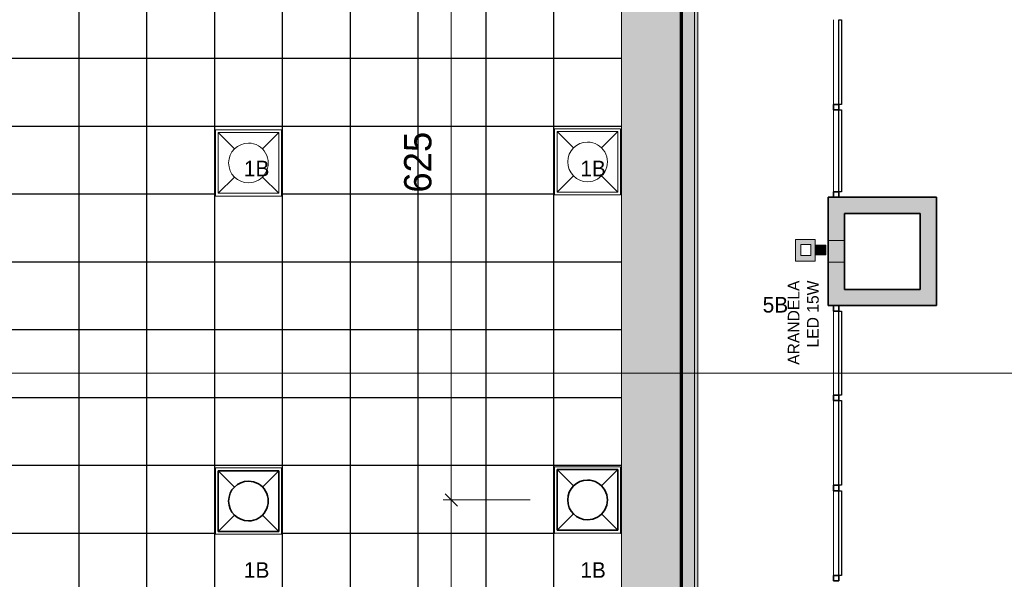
# Model space of a CAD drawing. Header units: metres. Extents: x -31 to 96, y -24 to 31.
# Tile 121 of 155: x -12.93 to -3.85, y 20.31 to 25.47. Entities that reach past the tile are written whole.
import ezdxf

# ---------------------------------------------------------------- set-up
doc = ezdxf.new("R2010")
doc.units = ezdxf.units.M
for name, color, linetype, lineweight in [('A-ANNO-DIMS', 211, 'Continuous', 9), ('A-ANNO-DIMS-75', 211, 'Continuous', 9), ('A-CLNG', 13, 'Continuous', 18), ('A-CLNG-PATT', 13, 'Continuous', 18), ('A-DETL', 90, 'Continuous', 18), ('A-DETL-GENF', 92, 'Continuous', 18), ('A-DETL-WIDE', 214, 'Continuous', 70), ('A-GLAZ-CURT', 52, 'Continuous', 18), ('A-GLAZ-CWMG', 51, 'Continuous', 18), ('A-WALL', 113, 'Continuous', 18), ('A-WALL-PATT', 111, 'Continuous', 35), ('E-LITE-EQPM', 33, 'Continuous', 18), ('G-ANNO-SYMB', 111, 'Continuous', 9), ('G-ANNO-TEXT', 231, 'Continuous', 9)]:
    doc.layers.add(name, color=color, linetype=linetype, lineweight=lineweight)
doc.styles.add('Century Gothic', font='GOTHIC.TTF', dxfattribs={"height": 0.143711})
doc.styles.add('Century Gothic_1', font='GOTHIC.TTF', dxfattribs={"height": 0.251495})
doc.styles.add('Century Gothic_3', font='GOTHIC.TTF', dxfattribs={"height": 0.107783})
doc.dimstyles.new('_Cotas_detalhamento_3_5_mm_1', dxfattribs={"dimscale": 0.3048, "dimtxt": 0.2625, "dimasz": 0.369094, "dimexe": 0.246063, "dimexo": 0.738189, "dimgap": 0.369094, "dimtad": 1, "dimdec": 0, "dimlfac": 100, "dimzin": 0, "dimdsep": 46, "dimtxsty": 'Century Gothic_1', "dimblk1": 'OBLIQUE', "dimblk2": 'OBLIQUE', "dimsah": 1, "dimcen": 0.09, "dimdle": 0.246063, "dimazin": 0, "dimtfac": 1, "dimtdec": 4, "dimtix": 1, "dimtmove": 0, "dimatfit": 3, "dimfxl": 1, "dimtvp": 1, "dimtolj": 1, "dimtzin": 0, "dimarcsym": 2})

# ---------------------------------------------------------------- blocks, each defined once
blk = doc.blocks.new('Painel do sistema - Envidraçado-169723-PLANTA DE TETO - LUMINOTÉCNICO')
at = {"layer": 'A-GLAZ-CURT', "lineweight": 25}
for p, q in [((-0.39, -0.0495), (-0.39, -0.0245)), ((-0.39, -0.0245), (0.39, -0.0245)), ((0.39, -0.0495), (-0.39, -0.0495)), ((0.39, -0.0245), (0.39, -0.0495))]:
    blk.add_line(p, q, dxfattribs=at)
blk = doc.blocks.new('Painel do sistema - Envidraçado-169724-PLANTA DE TETO - LUMINOTÉCNICO')
at = {"layer": 'A-GLAZ-CURT', "lineweight": 25}
for p, q in [((-0.3875, -0.0495), (-0.3875, -0.0245)), ((-0.3875, -0.0245), (0.3875, -0.0245)), ((0.3875, -0.0495), (-0.3875, -0.0495)), ((0.3875, -0.0245), (0.3875, -0.0495))]:
    blk.add_line(p, q, dxfattribs=at)
blk = doc.blocks.new('Montante retangular - 50 x 150 mm-169726-PLANTA DE TETO - LUMINOTÉCNICO')
at = {"layer": 'A-GLAZ-CWMG', "lineweight": 35}
for p, q in [((0, 0.025), (-0.05, 0.025)), ((-0.05, 0.025), (-0.05, -0.025)), ((0, -0.025), (0, 0.025)), ((-0.05, -0.025), (0, -0.025))]:
    blk.add_line(p, q, dxfattribs=at)
blk = doc.blocks.new('Montante retangular - 50 x 150 mm-169681-PLANTA DE TETO - LUMINOTÉCNICO')
at = {"layer": 'A-GLAZ-CWMG', "lineweight": 35}
for p, q in [((0.025, 0.025), (-0.025, 0.025)), ((-0.025, 0.025), (-0.025, -0.025)), ((0.025, -0.025), (0.025, 0.025)), ((-0.025, -0.025), (0.025, -0.025))]:
    blk.add_line(p, q, dxfattribs=at)
blk = doc.blocks.new('Montante retangular - 50 x 150 mm-169683-PLANTA DE TETO - LUMINOTÉCNICO')
at = {"layer": 'A-GLAZ-CWMG'}
blk.add_line((-5.4273, 19.5204), (-5.4273, 20.3004), dxfattribs=at)
blk = doc.blocks.new('Montante retangular - 50 x 150 mm-169684-PLANTA DE TETO - LUMINOTÉCNICO')
at = {"layer": 'A-GLAZ-CWMG'}
blk.add_line((-5.4273, 22.0104), (-5.4273, 22.7854), dxfattribs=at)
blk = doc.blocks.new('Painel do sistema - Envidraçado-169722-PLANTA DE TETO - LUMINOTÉCNICO')
at = {"layer": 'A-GLAZ-CURT', "lineweight": 25}
for p, q in [((-0.3775, -0.0495), (-0.3775, -0.0245)), ((-0.3775, -0.0245), (0.3775, -0.0245)), ((0.3775, -0.0495), (-0.3775, -0.0495)), ((0.3775, -0.0245), (0.3775, -0.0495))]:
    blk.add_line(p, q, dxfattribs=at)
blk = doc.blocks.new('Montante retangular - 50 x 150 mm-169727-PLANTA DE TETO - LUMINOTÉCNICO')
at = {"layer": 'A-GLAZ-CWMG', "lineweight": 35}
for p, q in [((-0.05, 0.025), (0, 0.025)), ((-0.05, -0.025), (-0.05, 0.025)), ((0, 0.025), (0, -0.025)), ((0, -0.025), (-0.05, -0.025))]:
    blk.add_line(p, q, dxfattribs=at)
blk = doc.blocks.new('Montante retangular - 50 x 150 mm-169685-PLANTA DE TETO - LUMINOTÉCNICO')
at = {"layer": 'A-GLAZ-CWMG'}
blk.add_line((-5.4273, 17.8854), (-5.4273, 18.6404), dxfattribs=at)
blk = doc.blocks.new('Luminária comercial - Parabólica quadrada - 0600x0600 mm_2 Lâmpadas_ - 120V-1152860-PLANTA DE TETO - LUMINOTÉCNICO')
at = {"layer": 'E-LITE-EQPM', "color": 94, "lineweight": 35}
for p, q in [((-0.2981, 0.3389), (-0.2981, -0.2199)), ((0.2607, 0.3389), (-0.2981, 0.3389)), ((-0.2981, 0.3389), (-0.148, 0.1888)), ((0.2607, 0.3389), (-0.2981, 0.3389)), ((-0.2981, 0.3389), (-0.2981, -0.2199)), ((0.1106, 0.1888), (0.2607, 0.3389)), ((0.2607, -0.2199), (0.2607, 0.3389)), ((0.2607, -0.2199), (0.2607, 0.3389)), ((-0.148, -0.0698), (-0.2981, -0.2199)), ((0.2607, -0.2199), (0.1106, -0.0698)), ((-0.2981, -0.2199), (0.2607, -0.2199)), ((-0.2981, -0.2199), (0.2607, -0.2199))]:
    blk.add_line(p, q, dxfattribs=at)
for start, end in [(0, 180), (180, 0)]:
    blk.add_arc((-0.0187, 0.0595), 0.1829, start, end, dxfattribs=at)
blk = doc.blocks.new('Luminária comercial - Parabólica quadrada - 0600x0600 mm_2 Lâmpadas_ - 120V-V49-PLANTA DE TETO - LUMINOTÉCNICO')
at = {"layer": 'E-LITE-EQPM', "color": 84}
for p, q in [((-0.2981, 0.3389), (-0.2981, -0.2199)), ((0.2607, 0.3389), (-0.2981, 0.3389)), ((-0.2981, 0.3389), (-0.148, 0.1888)), ((0.2607, 0.3389), (-0.2981, 0.3389)), ((-0.2981, 0.3389), (-0.2981, -0.2199)), ((0.1106, 0.1888), (0.2607, 0.3389)), ((0.2607, -0.2199), (0.2607, 0.3389)), ((0.2607, -0.2199), (0.2607, 0.3389)), ((-0.148, -0.0698), (-0.2981, -0.2199)), ((0.2607, -0.2199), (0.1106, -0.0698)), ((-0.2981, -0.2199), (0.2607, -0.2199)), ((-0.2981, -0.2199), (0.2607, -0.2199))]:
    blk.add_line(p, q, dxfattribs=at)
for start, end in [(0, 180), (180, 0)]:
    blk.add_arc((-0.0187, 0.0595), 0.1829, start, end, dxfattribs=at)
blk = doc.blocks.new('DIMBLOCK50-PLANTA DE TETO - LUMINOTÉCNICO')
at = {"layer": 'A-ANNO-DIMS-75', "lineweight": 18}
for p, q in [((-8.9498, 21.0452), (-9.0061, 21.1015)), ((-8.9498, 21.0452), (-8.8936, 20.989)), ((-8.9498, 17.9202), (-9.0061, 17.9765)), ((-8.9498, 17.9202), (-8.8936, 17.864))]:
    blk.add_line(p, q, dxfattribs=at)
at = {"layer": 'A-ANNO-DIMS-75'}
for p, q in [((-8.2239, 21.0452), (-9.0248, 21.0452)), ((-8.9498, 17.9202), (-8.9498, 21.0452)), ((-8.9498, 21.0452), (-8.2239, 21.0452)), ((-8.2239, 17.9202), (-9.0248, 17.9202)), ((-8.9498, 17.9202), (-8.2239, 17.9202))]:
    blk.add_line(p, q, dxfattribs=at)
at = {"layer": 'A-ANNO-DIMS-75', "color": 0, "insert": (-9.3846, 19.189), "char_height": 0.25149, "width": 0.705, "attachment_point": 1, "rotation": 90, "line_spacing_factor": 0.984117, "style": 'Century Gothic_1'}
blk.add_mtext('313', dxfattribs=at)
blk = doc.blocks.new('_Oblique')
at = {"color": 0, "linetype": 'ByBlock', "lineweight": -2}
blk.add_line((-0.5, -0.5), (0.5, 0.5), dxfattribs=at)
blk = doc.blocks.new('DIMBLOCK51-PLANTA DE TETO - LUMINOTÉCNICO')
at = {"layer": 'A-ANNO-DIMS-75', "lineweight": 18}
for p, q in [((-8.9498, 27.2952), (-9.0061, 27.3515)), ((-8.9498, 27.2952), (-8.8936, 27.239)), ((-8.9498, 21.0452), (-9.0061, 21.1015)), ((-8.9498, 21.0452), (-8.8936, 20.989))]:
    blk.add_line(p, q, dxfattribs=at)
at = {"layer": 'A-ANNO-DIMS-75'}
for p, q in [((-8.2239, 27.2952), (-9.0248, 27.2952)), ((-8.9498, 21.0452), (-8.9498, 27.2952)), ((-8.9498, 27.2952), (-8.2239, 27.2952)), ((-8.2239, 21.0452), (-9.0248, 21.0452)), ((-8.9498, 21.0452), (-8.2239, 21.0452))]:
    blk.add_line(p, q, dxfattribs=at)
at = {"layer": 'A-ANNO-DIMS-75', "color": 0, "insert": (-9.3846, 23.8765), "char_height": 0.25149, "width": 0.705, "attachment_point": 1, "rotation": 90, "line_spacing_factor": 0.984117, "style": 'Century Gothic_1'}
blk.add_mtext('625', dxfattribs=at)

msp = doc.modelspace()

# ---------------------------------------------------------------- hatches: boundary and pattern name
at = {"layer": 'A-CLNG-PATT'}
h = msp.add_hatch(color=256, dxfattribs=at)
h.paths.add_polyline_path([(-27.1773, 5.8854), (-27.1473, 5.9061), (-27.1473, 5.8653), (-27.1773, 5.8853)], flags=0)
h.paths.add_polyline_path([(-16.0273, -3.4889), (-12.4212, -3.4889), (-8.9928, 0.2975), (-10.5125, 1.6734), (-9.0935, 3.2405), (-6.4453, 3.2405), (-5.9388, 3.8097), (-6.6773, 4.4669), (-6.6773, 29.0854), (-27.1773, 29.0854), (-27.1773, 5.8854), (-27.9773, 5.8854), (-27.9773, 5.1203), (-20.3273, 5.1203), (-20.3273, 5.8854), (-19.1773, 5.8854), (-19.1773, 3.2253), (-16.0773, 3.2253), (-16.0773, -2.2247), (-16.0273, -2.2247), (-16.0273, -3.4146)], flags=0)
h.paths.add_polyline_path([(-15.146, -3.1216), (-15.1588, -3.1216), (-15.1588, -2.9616), (-14.9988, -2.9616), (-14.9988, -3.1216), (-15.1374, -3.1216)], flags=0)
h.paths.add_polyline_path([(-13.2255, -3.1216), (-13.3555, -3.1216), (-13.3555, -2.9616), (-13.1955, -2.9616), (-13.1955, -3.1216), (-13.2251, -3.1216)], flags=0)
h.paths.add_polyline_path([(-4.7428, -2.8501), (-3.9079, -1.912), (-3.9079, 0.0656), (-4.2279, 0.0656), (-4.2279, 0.1054), (-4.2628, 0.1054), (-4.2628, 0.5054), (-4.2279, 0.5054), (-6.5842, 2.8617), (-7.0229, 2.8617), (-7.0229, 3.0005), (-9.0048, 3.0005), (-9.9993, 1.883), (-4.7618, -2.8329)], flags=0)
h.paths.add_polyline_path([(-12.1797, -2.5419), (-12.3035, -2.4405), (-12.2021, -2.3167), (-12.0783, -2.4181), (-12.1781, -2.5399)], flags=0)
h.paths.add_polyline_path([(-4.8605, -2.4105), (-4.9736, -2.2974), (-4.8605, -2.1843), (-4.7473, -2.2974), (-4.8581, -2.4082)], flags=0)
h.paths.add_polyline_path([(-17.1759, -2.2247), (-16.2273, -2.2247), (-16.2273, 3.0753), (-19.1773, 3.0753), (-19.1773, -2.2247), (-18.9523, -2.2247)], flags=0)
h.paths.add_polyline_path([(-18.9523, -2.0502), (-18.9523, 2.9498), (-16.4523, 2.9498), (-16.4523, -2.0502), (-17.1759, -2.0502)], flags=0)
h.paths.add_polyline_path([(-5.4238, -1.9005), (-5.5369, -1.7873), (-5.4238, -1.6742), (-5.3106, -1.7873), (-5.414, -1.8907)], flags=0)
h.paths.add_polyline_path([(-11.374, -1.6522), (-11.4978, -1.5508), (-11.3964, -1.427), (-11.2727, -1.5284), (-11.3676, -1.6443)], flags=0)
h.paths.add_polyline_path([(-5.9871, -1.3904), (-6.1002, -1.2773), (-5.9871, -1.1641), (-5.8739, -1.2773), (-5.9819, -1.3853)], flags=0)
h.paths.add_polyline_path([(-6.5504, -0.8804), (-6.6635, -0.7672), (-6.5504, -0.6541), (-6.4372, -0.7672), (-6.5433, -0.8733)], flags=0)
h.paths.add_polyline_path([(-15.0589, -0.8716), (-15.1388, -0.8709), (-15.1388, -0.7116), (-14.9788, -0.7116), (-14.9788, -0.8716), (-15.0588, -0.8716)], flags=0)
h.paths.add_polyline_path([(-13.2055, -0.8716), (-13.3355, -0.8716), (-13.3355, -0.7116), (-13.1755, -0.7116), (-13.1759, -0.8716), (-13.2035, -0.8716)], flags=0)
h.paths.add_polyline_path([(-10.5686, -0.7627), (-10.6923, -0.6613), (-10.5909, -0.5376), (-10.4672, -0.6389), (-10.5621, -0.7548)], flags=0)
h.paths.add_polyline_path([(-13.1755, -0.5047), (-15.5046, -0.5047), (-15.5046, 3.8654), (-17.3796, 3.8654), (-17.3796, 28.2404), (-7.3796, 28.2404), (-7.3796, 3.8654), (-11.1296, 3.8654), (-11.1296, -0.5047), (-12.9686, -0.5047)], flags=0)
h.paths.add_polyline_path([(-7.114, -0.3701), (-7.2271, -0.257), (-7.114, -0.1439), (-7.0009, -0.257), (-7.1096, -0.3657)], flags=0)
h.paths.add_polyline_path([(-9.7631, 0.1268), (-9.8868, 0.2281), (-9.7855, 0.3519), (-9.6617, 0.2505), (-9.7566, 0.1346)], flags=0)
h.paths.add_polyline_path([(-7.6774, 0.14), (-7.7905, 0.2531), (-7.6774, 0.3663), (-7.5642, 0.2531), (-7.6703, 0.1471)], flags=0)
h.paths.add_polyline_path([(-8.2408, 0.6501), (-8.3539, 0.7632), (-8.2408, 0.8763), (-8.1276, 0.7632), (-8.2364, 0.6544)], flags=0)
h.paths.add_polyline_path([(-10.6526, 0.9472), (-10.7764, 1.0486), (-10.675, 1.1724), (-10.5512, 1.071), (-10.6461, 0.9551)], flags=0)
h.paths.add_polyline_path([(-8.8042, 1.1602), (-8.9173, 1.2733), (-8.8042, 1.3864), (-8.691, 1.2733), (-8.7998, 1.1645)], flags=0)
h.paths.add_polyline_path([(-9.3676, 1.6702), (-9.4807, 1.7834), (-9.3676, 1.8965), (-9.2544, 1.7834), (-9.3632, 1.6746)], flags=0)
h.paths.add_polyline_path([(-10.5425, 2.0484), (-10.6556, 2.1616), (-10.5425, 2.2747), (-10.4294, 2.1616), (-10.5386, 2.0524)], flags=0)
h.paths.add_polyline_path([(-9.7371, 2.938), (-9.8503, 3.0511), (-9.7371, 3.1643), (-9.624, 3.0511), (-9.7327, 2.9424)], flags=0)
h.paths.add_polyline_path([(-18.5872, 3.7784), (-18.6258, 3.7784), (-18.6258, 3.9384), (-18.4658, 3.9384), (-18.4658, 3.7784), (-18.5729, 3.7784)], flags=0)
h.paths.add_polyline_path([(-18.4758, 5.0284), (-18.6258, 5.0284), (-18.6258, 5.1884), (-18.4658, 5.1884), (-18.4658, 5.0284), (-18.4685, 5.0284)], flags=0)
h.paths.add_polyline_path([(-27.5173, 5.2953), (-27.6773, 5.2953), (-27.6773, 5.4553), (-27.5173, 5.4553), (-27.5173, 5.3053)], flags=0)
h.paths.add_polyline_path([(-26.6873, 5.2953), (-26.8173, 5.2953), (-26.8173, 5.4553), (-26.6573, 5.4553), (-26.6573, 5.2953), (-26.6679, 5.2953)], flags=0)
h.paths.add_polyline_path([(-25.9273, 5.2953), (-25.9573, 5.2953), (-25.9573, 5.4553), (-25.7973, 5.4553), (-25.7973, 5.2953), (-25.8273, 5.2953)], flags=0)
h.paths.add_polyline_path([(-25.0673, 5.2953), (-25.0973, 5.2953), (-25.0965, 5.4553), (-24.9373, 5.4553), (-24.9373, 5.2953), (-24.9673, 5.2953)], flags=0)
h.paths.add_polyline_path([(-24.2073, 5.2953), (-24.2373, 5.2953), (-24.2373, 5.4553), (-24.0773, 5.4553), (-24.0773, 5.2953), (-24.1995, 5.2953)], flags=0)
h.paths.add_polyline_path([(-23.3216, 5.2953), (-23.3773, 5.2953), (-23.3773, 5.4553), (-23.2173, 5.4553), (-23.2173, 5.2953), (-23.2473, 5.2953)], flags=0)
h.paths.add_polyline_path([(-21.5657, 5.2953), (-21.6573, 5.2953), (-21.6573, 5.4553), (-21.4973, 5.4553), (-21.4973, 5.2953), (-21.5273, 5.2953)], flags=0)
h.paths.add_polyline_path([(-22.5073, 5.2953), (-22.5173, 5.2953), (-22.5173, 5.4553), (-22.3573, 5.4553), (-22.3573, 5.2953), (-22.4873, 5.2953)], flags=0)
h.paths.add_polyline_path([(-20.6473, 5.2953), (-20.7973, 5.2953), (-20.7973, 5.4553), (-20.6373, 5.4553), (-20.6373, 5.2953)], flags=0)
h.paths.add_polyline_path([(-26.4821, 6.3654), (-26.4821, 28.2404), (-22.1524, 28.2404), (-22.1524, 6.3654), (-25.8571, 6.3654)], flags=0)
h.paths.add_polyline_path([(-18.4826, 7.7554), (-18.6073, 7.7554), (-18.6073, 7.9154), (-18.4473, 7.9154), (-18.4473, 7.7554), (-18.4773, 7.7554)], flags=0)
h.paths.add_polyline_path([(-19.6973, 7.7554), (-19.8573, 7.7554), (-19.8573, 7.9154), (-19.6973, 7.9154), (-19.6973, 7.7654)], flags=0)
h.paths.add_polyline_path([(-21.1073, 7.7554), (-21.1073, 7.9154), (-20.9473, 7.9154), (-20.9473, 7.7554), (-21.0973, 7.7554)], flags=0)
h.paths.add_polyline_path([(-18.2773, 9.8354), (-21.2773, 9.8354), (-21.2773, 12.8354), (-18.2773, 12.8354), (-18.2773, 10.9645)], flags=0)
h.paths.add_polyline_path([(-19.8213, 14.2554), (-19.8573, 14.2554), (-19.8573, 14.4154), (-19.6973, 14.4154), (-19.6973, 14.2554), (-19.8097, 14.2554)], flags=0)
h.paths.add_polyline_path([(-21.0798, 14.2554), (-21.1073, 14.2554), (-21.1073, 14.4154), (-20.9473, 14.4154), (-20.9473, 14.2554), (-21.0793, 14.2554)], flags=0)
h.paths.add_polyline_path([(-18.5466, 14.2554), (-18.6073, 14.2554), (-18.6073, 14.4154), (-18.4473, 14.4154), (-18.4473, 14.2554), (-18.5353, 14.2554)], flags=0)
h.paths.add_polyline_path([(-20.6877, 15.8354), (-21.2773, 15.8354), (-21.2773, 18.8354), (-18.2773, 18.8354), (-18.2773, 15.8354)], flags=0)
h.paths.add_polyline_path([(-18.4681, 20.2554), (-18.6073, 20.2554), (-18.6073, 20.4154), (-18.4473, 20.4154), (-18.4473, 20.2554), (-18.4647, 20.2554)], flags=0)
h.paths.add_polyline_path([(-21.0798, 20.2554), (-21.1073, 20.2554), (-21.1073, 20.4154), (-20.9473, 20.4154), (-20.9473, 20.2554), (-21.0793, 20.2554)], flags=0)
h.paths.add_polyline_path([(-19.8063, 20.2554), (-19.8573, 20.2554), (-19.8573, 20.4154), (-19.6973, 20.4154), (-19.6973, 20.2554), (-19.7483, 20.2554)], flags=0)
h.paths.add_polyline_path([(-18.2773, 21.8354), (-21.2773, 21.8354), (-21.2773, 24.8354), (-18.2773, 24.8354), (-18.2773, 23.5463)], flags=0)
h.paths.add_polyline_path([(-21.057, 26.8754), (-21.1073, 26.8754), (-21.1073, 27.0354), (-20.9473, 27.0354), (-20.9473, 26.8754), (-21.0441, 26.8754)], flags=0)
h.paths.add_polyline_path([(-18.4707, 26.8754), (-18.6073, 26.8754), (-18.6073, 27.0354), (-18.4473, 27.0354), (-18.4473, 26.8754), (-18.4573, 26.8754)], flags=0)
h.paths.add_polyline_path([(-19.7264, 26.8754), (-19.8573, 26.8754), (-19.8573, 27.0354), (-19.6973, 27.0354), (-19.6973, 26.8754), (-19.7073, 26.8754)], flags=0)
at = {"layer": 'A-CLNG-PATT', "lineweight": 25}
h = msp.add_hatch(dxfattribs=at)
h.set_pattern_fill('FP_9', color=256, style=0, pattern_type=2)
h.set_pattern_definition([(180, (5.745, 0.74), (8e-17, 0.625), []), (90, (5.745, 0.74), (0.625, -4e-17), [])])
h.paths.add_polyline_path([(-15.5046, -0.5007), (-11.1296, -0.5007), (-11.1296, 3.8654), (-7.9989, 3.8654), (-7.9989, 4.46), (-7.3893, 4.46), (-7.3893, 3.8654), (-7.3796, 3.8654), (-7.3796, 28.2404), (-17.3796, 28.2404), (-17.3796, 3.8654), (-15.5046, 3.8654), (-15.5046, 0.1802)], flags=0)
h.paths.add_polyline_path([(-14.1571, -0.2379), (-14.2353, -0.2318), (-14.3147, -0.2122), (-14.3841, -0.1834), (-14.451, -0.1425), (-14.5139, -0.0877), (-14.5616, -0.0318), (-14.6026, 0.0351), (-14.6327, 0.1075), (-14.6512, 0.187), (-14.6571, 0.2621), (-14.651, 0.3403), (-14.6306, 0.4216), (-14.6026, 0.489), (-14.559, 0.559), (-14.5107, 0.6156), (-14.451, 0.6666), (-14.3841, 0.7076), (-14.3086, 0.7383), (-14.2314, 0.7562), (-14.1571, 0.7621), (-14.0789, 0.7559), (-13.9995, 0.7363), (-13.9301, 0.7076), (-13.8632, 0.6666), (-13.8036, 0.6156), (-13.7526, 0.5559), (-13.7097, 0.4844), (-13.6816, 0.4166), (-13.663, 0.3371), (-13.6574, 0.2588), (-13.6642, 0.1802), (-13.6816, 0.1075), (-13.7116, 0.0351), (-13.7552, -0.0349), (-13.8036, -0.0915), (-13.8674, -0.145), (-13.9301, -0.1834), (-14.0026, -0.2135), (-14.0828, -0.2321), (-14.1091, -0.2342)], flags=0)
h.paths.add_polyline_path([(-13.2053, 0.3784), (-13.3355, 0.3784), (-13.3355, 0.5384), (-13.1755, 0.5384), (-13.1755, 0.3784), (-13.1899, 0.3784)], flags=0)
h.paths.add_polyline_path([(-15.127, 0.3784), (-15.1388, 0.3784), (-15.1388, 0.5384), (-14.9788, 0.5384), (-14.9788, 0.3784), (-15.1172, 0.3784)], flags=0)
h.paths.add_polyline_path([(-14.1571, 1.1121), (-14.2353, 1.1182), (-14.3151, 1.138), (-14.3841, 1.1666), (-14.451, 1.2075), (-14.5107, 1.2585), (-14.5616, 1.3182), (-14.6026, 1.3851), (-14.6327, 1.4575), (-14.6512, 1.537), (-14.6571, 1.6121), (-14.651, 1.6903), (-14.6327, 1.7666), (-14.6026, 1.839), (-14.559, 1.909), (-14.5107, 1.9656), (-14.451, 2.0166), (-14.3841, 2.0576), (-14.3086, 2.0883), (-14.2314, 2.1062), (-14.1571, 2.1121), (-14.0789, 2.1059), (-13.9995, 2.0863), (-13.9301, 2.0576), (-13.8632, 2.0166), (-13.8036, 1.9656), (-13.7526, 1.9059), (-13.7116, 1.839), (-13.6816, 1.7666), (-13.663, 1.6871), (-13.6571, 1.6121), (-13.664, 1.5307), (-13.6816, 1.4575), (-13.7116, 1.3851), (-13.7552, 1.3151), (-13.8036, 1.2585), (-13.8674, 1.205), (-13.9301, 1.1666), (-14.0026, 1.1365), (-14.0828, 1.1179), (-14.1091, 1.1158)], flags=0)
h.paths.add_polyline_path([(-14.981, 1.6234), (-15.1388, 1.6234), (-15.1388, 1.7834), (-14.9788, 1.7834), (-14.9788, 1.6234)], flags=0)
h.paths.add_polyline_path([(-13.3001, 1.6234), (-13.3355, 1.6234), (-13.3355, 1.7834), (-13.1755, 1.7834), (-13.1755, 1.6234), (-13.2923, 1.6234)], flags=0)
h.paths.add_polyline_path([(-14.1571, 2.4648), (-14.2353, 2.4709), (-14.3147, 2.4905), (-14.3841, 2.5193), (-14.451, 2.5602), (-14.5107, 2.6112), (-14.5616, 2.6709), (-14.6026, 2.7378), (-14.6327, 2.8102), (-14.6512, 2.8897), (-14.6571, 2.9648), (-14.651, 3.043), (-14.6327, 3.1193), (-14.6026, 3.1917), (-14.559, 3.2617), (-14.5107, 3.3183), (-14.451, 3.3693), (-14.3841, 3.4103), (-14.3086, 3.441), (-14.2314, 3.4589), (-14.1571, 3.4648), (-14.0789, 3.4586), (-13.9995, 3.439), (-13.9301, 3.4103), (-13.8632, 3.3693), (-13.8036, 3.3183), (-13.7526, 3.2586), (-13.7116, 3.1917), (-13.6816, 3.1193), (-13.663, 3.0398), (-13.6571, 2.9648), (-13.664, 2.8834), (-13.6816, 2.8102), (-13.7116, 2.7378), (-13.7552, 2.6678), (-13.8036, 2.6112), (-13.8674, 2.5577), (-13.9301, 2.5193), (-14.0026, 2.4892), (-14.0828, 2.4706), (-14.1091, 2.4685)], flags=0)
h.paths.add_polyline_path([(-14.9888, 2.8684), (-15.1388, 2.8684), (-15.1381, 3.0284), (-14.9788, 3.0284), (-14.9788, 2.8684), (-14.981, 2.8684)], flags=0)
h.paths.add_polyline_path([(-13.2919, 2.8684), (-13.3355, 2.8684), (-13.3355, 3.0284), (-13.1755, 3.0284), (-13.1755, 2.8684), (-13.2815, 2.8684)], flags=0)
h.paths.add_polyline_path([(-16.7546, 3.8658), (-17.3642, 3.8658), (-17.3642, 4.4754), (-16.7546, 4.4754)], flags=0)
h.paths.add_polyline_path([(-14.2496, 3.8661), (-14.2496, 4.4757), (-13.64, 4.4757), (-13.64, 3.8661), (-13.664, 3.8661)], flags=0)
h.paths.add_polyline_path([(-11.1296, 3.8861), (-11.1296, 4.4957), (-10.52, 4.4957), (-10.52, 3.8861), (-11.1096, 3.8861)], flags=0)
h.paths.add_polyline_path([(-11.2894, 4.7601), (-11.4366, 4.7601), (-11.4366, 4.9401), (-11.3794, 4.9401), (-11.3794, 5.0374), (-11.2894, 5.0374), (-11.2894, 4.9401), (-11.2366, 4.9401), (-11.2366, 4.7601), (-11.2833, 4.7601)], flags=0)
h.paths.add_polyline_path([(-11.3794, 4.8096), (-11.2833, 4.8096), (-11.2833, 4.8996), (-11.3833, 4.8996), (-11.3833, 4.8096)], flags=0)
h.paths.add_polyline_path([(-11.2833, 5.0404), (-11.5873, 5.0404), (-11.5873, 5.5204), (-11.5479, 5.5204), (-11.5479, 5.5247), (-11.0679, 5.5247), (-11.0679, 5.0447), (-11.0773, 5.0447), (-11.0773, 5.0404), (-11.2366, 5.0404)], flags=0)
h.paths.add_polyline_path([(-14.1571, 5.3286), (-14.2353, 5.3347), (-14.3147, 5.3543), (-14.3841, 5.3831), (-14.451, 5.4241), (-14.5107, 5.475), (-14.5616, 5.5347), (-14.6026, 5.6016), (-14.6327, 5.6741), (-14.6512, 5.7535), (-14.6571, 5.8286), (-14.651, 5.9068), (-14.6327, 5.9831), (-14.6026, 6.0556), (-14.559, 6.1255), (-14.5107, 6.1821), (-14.4469, 6.2356), (-14.3841, 6.2741), (-14.3116, 6.3041), (-14.2314, 6.3227), (-14.1571, 6.3286), (-14.0789, 6.3224), (-13.9992, 6.3027), (-13.9301, 6.2741), (-13.8632, 6.2331), (-13.8036, 6.1821), (-13.7526, 6.1225), (-13.7116, 6.0556), (-13.6816, 5.9831), (-13.663, 5.9037), (-13.6571, 5.8286), (-13.664, 5.7472), (-13.6816, 5.6741), (-13.7116, 5.6016), (-13.7552, 5.5316), (-13.8036, 5.475), (-13.8632, 5.4241), (-13.9301, 5.3831), (-14.0026, 5.353), (-14.082, 5.3345), (-14.103, 5.3328)], flags=0)
h.paths.add_polyline_path([(-14.981, 5.3584), (-15.1388, 5.3584), (-15.1388, 5.5184), (-14.9788, 5.5184), (-14.9788, 5.3584)], flags=0)
h.paths.add_polyline_path([(-13.2053, 5.3584), (-13.3355, 5.3584), (-13.3355, 5.5184), (-13.1755, 5.5184), (-13.1755, 5.3584), (-13.2048, 5.3584)], flags=0)
h.paths.add_polyline_path([(-11.3029, 5.5354), (-11.3929, 5.5354), (-11.3929, 5.6327), (-11.4501, 5.6327), (-11.4501, 5.8127), (-11.2501, 5.8127), (-11.2501, 5.6327), (-11.3029, 5.6327), (-11.3029, 5.5724)], flags=0)
h.paths.add_polyline_path([(-11.3029, 5.6733), (-11.2968, 5.6733), (-11.2968, 5.7633), (-11.3968, 5.7633), (-11.3968, 5.6733), (-11.3929, 5.6733)], flags=0)
h.paths.add_polyline_path([(-15.0247, 6.6093), (-15.1416, 6.6093), (-15.1416, 6.7693), (-14.9816, 6.7693), (-14.9816, 6.6093), (-15.022, 6.6093)], flags=0)
h.paths.add_polyline_path([(-13.2984, 6.6093), (-13.3416, 6.6093), (-13.3416, 6.7693), (-13.1816, 6.7693), (-13.1816, 6.6093), (-13.2983, 6.6093)], flags=0)
h.paths.add_polyline_path([(-14.1571, 6.6813), (-14.2353, 6.6874), (-14.3147, 6.707), (-14.3841, 6.7358), (-14.451, 6.7768), (-14.5107, 6.8277), (-14.5616, 6.8874), (-14.6026, 6.9543), (-14.6327, 7.0268), (-14.6512, 7.1062), (-14.6571, 7.1813), (-14.651, 7.2595), (-14.6327, 7.3358), (-14.6026, 7.4083), (-14.559, 7.4782), (-14.5107, 7.5348), (-14.4469, 7.5883), (-14.3841, 7.6268), (-14.3116, 7.6568), (-14.2496, 7.6717), (-14.2496, 8.0381), (-14.3147, 8.0543), (-14.3841, 8.0831), (-14.451, 8.1241), (-14.5107, 8.175), (-14.5616, 8.2347), (-14.6026, 8.3016), (-14.6327, 8.3741), (-14.6512, 8.4535), (-14.6571, 8.5286), (-14.651, 8.6068), (-14.6318, 8.6852), (-14.6026, 8.7556), (-14.559, 8.8255), (-14.5107, 8.8821), (-14.4469, 8.9356), (-14.3841, 8.9741), (-14.3116, 9.0041), (-14.2314, 9.0227), (-14.1571, 9.0286), (-14.0789, 9.0224), (-13.9992, 9.0027), (-13.9301, 8.9741), (-13.8632, 8.9331), (-13.8036, 8.8821), (-13.7526, 8.8225), (-13.7116, 8.7556), (-13.6816, 8.6831), (-13.663, 8.6037), (-13.6571, 8.5286), (-13.664, 8.4472), (-13.6816, 8.3741), (-13.7116, 8.3016), (-13.752, 8.2357), (-13.64, 8.2357), (-13.64, 7.6261), (-13.9291, 7.6261), (-13.8632, 7.5858), (-13.8036, 7.5348), (-13.7526, 7.4752), (-13.7116, 7.4083), (-13.6816, 7.3358), (-13.663, 7.2564), (-13.6571, 7.1813), (-13.664, 7.0999), (-13.6816, 7.0268), (-13.7116, 6.9543), (-13.7552, 6.8843), (-13.8036, 6.8277), (-13.8674, 6.7742), (-13.9301, 6.7358), (-14.0026, 6.7057), (-14.082, 6.6872), (-14.1419, 6.6825)], flags=0)
h.paths.add_polyline_path([(-7.3893, 7.6154), (-7.9989, 7.6154), (-7.9989, 8.225), (-7.3893, 8.225), (-7.3893, 7.6261)], flags=0)
h.paths.add_polyline_path([(-11.1296, 7.6261), (-11.1296, 8.2357), (-10.52, 8.2357), (-10.52, 7.6261)], flags=0)
h.paths.add_polyline_path([(-16.7546, 7.6308), (-17.3642, 7.6308), (-17.3642, 8.2404), (-16.7546, 8.2404), (-16.7546, 7.9026)], flags=0)
h.paths.add_polyline_path([(-13.2478, 7.8593), (-13.3416, 7.8593), (-13.3416, 8.0193), (-13.1816, 8.0193), (-13.1816, 7.8593), (-13.2356, 7.8593)], flags=0)
h.paths.add_polyline_path([(-15.0481, 7.8593), (-15.1416, 7.8593), (-15.1416, 8.0193), (-14.9816, 8.0193), (-14.9816, 7.8593), (-15.0478, 7.8593)], flags=0)
h.paths.add_polyline_path([(-15.0116, 9.1043), (-15.1416, 9.1043), (-15.1416, 9.2643), (-14.9816, 9.2643), (-14.9816, 9.1043), (-15.0096, 9.1043)], flags=0)
h.paths.add_polyline_path([(-13.2352, 9.1043), (-13.3416, 9.1043), (-13.3416, 9.2643), (-13.1816, 9.2643), (-13.1816, 9.1043), (-13.2251, 9.1043)], flags=0)
h.paths.add_polyline_path([(-10.5143, 11.3554), (-11.1239, 11.3554), (-11.1239, 11.965), (-10.5143, 11.965), (-10.5143, 11.3654)], flags=0)
h.paths.add_polyline_path([(-7.9989, 11.3654), (-7.9989, 11.975), (-7.3893, 11.975), (-7.3893, 11.3654)], flags=0)
h.paths.add_polyline_path([(-14.242, 11.3673), (-14.242, 11.9769), (-13.6324, 11.9769), (-13.6324, 11.3673), (-13.664, 11.3673)], flags=0)
h.paths.add_polyline_path([(-17.1759, 11.3808), (-17.3642, 11.3808), (-17.3642, 11.9904), (-16.7546, 11.9904), (-16.7546, 11.3808)], flags=0)
h.paths.add_polyline_path([(-11.1239, 14.4804), (-11.1239, 15.09), (-10.5143, 15.09), (-10.5143, 14.4804)], flags=0)
h.paths.add_polyline_path([(-7.9989, 14.4904), (-7.9989, 15.1), (-7.3893, 15.1), (-7.3893, 14.4904)], flags=0)
h.paths.add_polyline_path([(-13.635, 14.4923), (-14.242, 14.4923), (-14.242, 15.1019), (-13.6324, 15.1019), (-13.6324, 14.4923)], flags=0)
h.paths.add_polyline_path([(-16.7546, 14.5058), (-17.3642, 14.5058), (-17.3642, 15.1154), (-16.7546, 15.1154), (-16.7546, 15.1019)], flags=0)
h.paths.add_polyline_path([(-11.1239, 17.6054), (-11.1239, 18.215), (-10.5143, 18.215), (-10.5143, 17.6054)], flags=0)
h.paths.add_polyline_path([(-7.3893, 17.6154), (-7.9989, 17.6154), (-7.9989, 18.225), (-7.3893, 18.225)], flags=0)
h.paths.add_polyline_path([(-13.635, 17.625), (-14.2446, 17.625), (-14.2446, 18.2346), (-13.635, 18.2346), (-13.635, 18.215)], flags=0)
h.paths.add_polyline_path([(-17.3642, 17.6308), (-17.3642, 18.2404), (-16.7546, 18.2404), (-16.7546, 17.6308), (-17.1759, 17.6308)], flags=0)
h.paths.add_polyline_path([(-10.5143, 20.7304), (-11.1239, 20.7304), (-11.1239, 21.34), (-10.5143, 21.34), (-10.5143, 20.7404)], flags=0)
h.paths.add_polyline_path([(-7.3893, 20.7404), (-7.9989, 20.7404), (-7.9989, 21.35), (-7.3893, 21.35), (-7.3893, 20.7428)], flags=0)
h.paths.add_polyline_path([(-13.635, 20.7423), (-14.242, 20.7423), (-14.242, 21.3519), (-13.6324, 21.3519), (-13.6324, 20.7423)], flags=0)
h.paths.add_polyline_path([(-16.7546, 20.7558), (-17.3642, 20.7558), (-17.3642, 21.3654), (-16.7546, 21.3654), (-16.7546, 21.3519)], flags=0)
h.paths.add_polyline_path([(-11.1239, 23.8454), (-11.1239, 24.455), (-10.5143, 24.455), (-10.5143, 23.8454)], flags=0)
h.paths.add_polyline_path([(-7.3893, 23.8554), (-7.9989, 23.8554), (-7.9989, 24.465), (-7.3893, 24.465)], flags=0)
h.paths.add_polyline_path([(-13.6324, 23.8573), (-14.242, 23.8573), (-14.242, 24.4669), (-13.6324, 24.4669), (-13.6324, 24.455)], flags=0)
h.paths.add_polyline_path([(-16.7546, 23.8708), (-17.3642, 23.8708), (-17.3642, 24.4804), (-16.7546, 24.4804), (-16.7546, 24.465)], flags=0)
h.paths.add_polyline_path([(-10.5143, 26.9804), (-11.1239, 26.9804), (-11.1239, 27.59), (-10.5143, 27.59), (-10.5143, 26.9904)], flags=0)
h.paths.add_polyline_path([(-7.3893, 26.9904), (-7.9989, 26.9904), (-7.9989, 27.6), (-7.3893, 27.6), (-7.3893, 27.141)], flags=0)
h.paths.add_polyline_path([(-13.6324, 26.9923), (-14.242, 26.9923), (-14.242, 27.6019), (-13.6324, 27.6019), (-13.6324, 27.141)], flags=0)
h.paths.add_polyline_path([(-16.7546, 27.0058), (-17.3642, 27.0058), (-17.3642, 27.6154), (-16.7546, 27.6154), (-16.7546, 27.141)], flags=0)
at = {"layer": 'A-DETL-GENF'}
h = msp.add_hatch(color=1, dxfattribs=at)
h.paths.add_polyline_path([(-5.5973, 23.2453), (-5.5966, 23.2453), (-5.5966, 23.4453), (-5.7766, 23.4453), (-5.7766, 23.2453), (-5.7271, 23.2453)], flags=0)
h.paths.add_polyline_path([(-5.7271, 23.2985), (-5.7271, 23.3985), (-5.6371, 23.3985), (-5.6371, 23.2985)], flags=0)
msp.add_hatch(color=1, dxfattribs=at).paths.add_polyline_path([(-5.5966, 23.3024), (-5.4993, 23.3024), (-5.4993, 23.3924), (-5.5966, 23.3924)], flags=0)
at = {"layer": 'A-WALL-PATT', "lineweight": 18}
for points in [[(-5.4773, 23.6854), (-4.6273, 23.6854), (-4.6273, 23.8354), (-5.4773, 23.8354)], [(-4.4773, 22.9854), (-4.4773, 23.8354), (-4.6273, 23.8354), (-4.6273, 22.9854)], [(-5.4773, 23.4354), (-5.3273, 23.4354), (-5.3273, 23.6854), (-5.4773, 23.6854), (-5.4773, 23.5463)], [(-5.3273, 23.2354), (-5.3273, 23.4354), (-5.4773, 23.4354), (-5.4773, 23.2354)], [(-5.4773, 22.8354), (-5.3273, 22.8354), (-5.3273, 23.2354), (-5.4773, 23.2354), (-5.4773, 22.9854)], [(-4.4773, 22.8354), (-4.4773, 22.9854), (-5.3273, 22.9854), (-5.3273, 22.8354)]]:
    msp.add_hatch(color=256, dxfattribs=at).paths.add_polyline_path(points, flags=0)

# ---------------------------------------------------------------- linework, layer by layer
at = {"layer": 'A-CLNG'}
for p, q in [((-6.7073, 4.4551), (-6.7073, 29.0854)), ((-6.6773, 29.0854), (-6.6773, 4.4669)), ((-6.6773, 29.0854), (-6.6773, 4.4669)), ((-7.3796, 3.8654), (-7.3796, 28.2404)), ((-10.5143, 24.455), (-11.1239, 24.455)), ((-11.1239, 24.455), (-11.1239, 23.8454)), ((-10.5143, 23.8454), (-10.5143, 24.455)), ((-7.3893, 24.465), (-7.9989, 24.465)), ((-7.9989, 24.465), (-7.9989, 23.8554)), ((-7.3893, 23.8554), (-7.3893, 24.465)), ((-11.1239, 23.8454), (-10.5143, 23.8454)), ((-7.9989, 23.8554), (-7.3893, 23.8554)), ((-10.5143, 21.34), (-11.1239, 21.34)), ((-11.1239, 21.34), (-11.1239, 20.7304)), ((-10.5143, 20.7304), (-10.5143, 21.34)), ((-7.3893, 21.35), (-7.9989, 21.35)), ((-7.9989, 21.35), (-7.9989, 20.7404)), ((-7.3893, 20.7404), (-7.3893, 21.35)), ((-11.1239, 20.7304), (-10.5143, 20.7304)), ((-7.9989, 20.7404), (-7.3893, 20.7404))]:
    msp.add_line(p, q, dxfattribs=at)
at = {"layer": 'A-DETL'}
for p, q in [((-5.5966, 23.4453), (-5.7766, 23.4453)), ((-5.7766, 23.4453), (-5.7766, 23.2453)), ((-5.5966, 23.2453), (-5.5966, 23.4453)), ((-5.7271, 23.2985), (-5.7271, 23.3985)), ((-5.7271, 23.3985), (-5.6371, 23.3985)), ((-5.6371, 23.3985), (-5.6371, 23.2985)), ((-5.4993, 23.3924), (-5.5966, 23.3924)), ((-5.4993, 23.3024), (-5.4993, 23.3924)), ((-5.7766, 23.2453), (-5.5966, 23.2453)), ((-5.6371, 23.2985), (-5.7271, 23.2985)), ((-5.5966, 23.3024), (-5.4993, 23.3024))]:
    msp.add_line(p, q, dxfattribs=at)
at = {"layer": 'A-DETL-WIDE', "color": 104}
msp.add_line((-6.8273, 4.3996), (-6.8273, 29.0854), dxfattribs=at)
at = {"layer": 'A-WALL', "lineweight": 35}
for p, q in [((-5.4773, 22.8354), (-5.4773, 23.8354)), ((-5.4773, 23.8354), (-4.4773, 23.8354)), ((-4.4773, 23.8354), (-4.4773, 22.8354)), ((-5.3273, 23.6854), (-5.3273, 22.9854)), ((-4.6273, 23.6854), (-5.3273, 23.6854)), ((-4.6273, 22.9854), (-4.6273, 23.6854)), ((-5.3273, 22.9854), (-4.6273, 22.9854)), ((-4.4773, 22.8354), (-5.4773, 22.8354))]:
    msp.add_line(p, q, dxfattribs=at)
at = {"layer": 'A-WALL'}
for p, q in [((-5.3273, 23.4354), (-5.4773, 23.4354)), ((-5.4773, 23.2354), (-5.3273, 23.2354))]:
    msp.add_line(p, q, dxfattribs=at)
at = {"layer": 'G-ANNO-SYMB'}
msp.add_line((-29.5516, 22.214), (-0.2141, 22.214), dxfattribs=at)
msp.add_line((-29.5516, 22.214), (-0.2141, 22.214), dxfattribs=at)
msp.add_line((-29.5516, 22.214), (-0.2141, 22.214), dxfattribs=at)

# ---------------------------------------------------------------- block references
at = {"layer": 'A-GLAZ-CURT', "rotation": 90.00000000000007}
for name, p in [('Painel do sistema - Envidraçado-169723-PLANTA DE TETO - LUMINOTÉCNICO', (-5.4023, 25.0804)), ('Painel do sistema - Envidraçado-169722-PLANTA DE TETO - LUMINOTÉCNICO', (-5.4023, 24.2629)), ('Painel do sistema - Envidraçado-169724-PLANTA DE TETO - LUMINOTÉCNICO', (-5.4023, 22.3979)), ('Painel do sistema - Envidraçado-169723-PLANTA DE TETO - LUMINOTÉCNICO', (-5.4023, 21.5704)), ('Painel do sistema - Envidraçado-169723-PLANTA DE TETO - LUMINOTÉCNICO', (-5.4023, 20.7404))]:
    msp.add_blockref(name, p, dxfattribs=at)
at = {"layer": 'A-GLAZ-CWMG'}
for name, p in [('Montante retangular - 50 x 150 mm-169683-PLANTA DE TETO - LUMINOTÉCNICO', (0, 5.17)), ('Montante retangular - 50 x 150 mm-169685-PLANTA DE TETO - LUMINOTÉCNICO', (0, 6)), ('Montante retangular - 50 x 150 mm-169684-PLANTA DE TETO - LUMINOTÉCNICO', (0, 0)), ('Montante retangular - 50 x 150 mm-169683-PLANTA DE TETO - LUMINOTÉCNICO', (0, 1.66)), ('Montante retangular - 50 x 150 mm-169683-PLANTA DE TETO - LUMINOTÉCNICO', (0, 0.83))]:
    msp.add_blockref(name, p, dxfattribs=at)
at = {"layer": 'A-GLAZ-CWMG', "extrusion": (0, 0, -1), "rotation": 89.99999999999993}
for name, p in [('Montante retangular - 50 x 150 mm-169681-PLANTA DE TETO - LUMINOTÉCNICO', (5.4023, 24.6654)), ('Montante retangular - 50 x 150 mm-169726-PLANTA DE TETO - LUMINOTÉCNICO', (5.4023, 22.8354)), ('Montante retangular - 50 x 150 mm-169681-PLANTA DE TETO - LUMINOTÉCNICO', (5.4023, 21.9854)), ('Montante retangular - 50 x 150 mm-169681-PLANTA DE TETO - LUMINOTÉCNICO', (5.4023, 21.1554)), ('Montante retangular - 50 x 150 mm-169681-PLANTA DE TETO - LUMINOTÉCNICO', (5.4023, 20.3254))]:
    msp.add_blockref(name, p, dxfattribs=at)
at = {"layer": 'A-GLAZ-CWMG', "rotation": 270.0000000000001}
msp.add_blockref('Montante retangular - 50 x 150 mm-169727-PLANTA DE TETO - LUMINOTÉCNICO', (-5.4023, 23.8354), dxfattribs=at)
at = {"layer": 'E-LITE-EQPM', "color": 84, "rotation": 89.99999999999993}
for p in [(-10.7596, 24.1689), (-7.6346, 24.1789)]:
    msp.add_blockref('Luminária comercial - Parabólica quadrada - 0600x0600 mm_2 Lâmpadas_ - 120V-V49-PLANTA DE TETO - LUMINOTÉCNICO', p, dxfattribs=at)
at = {"layer": 'E-LITE-EQPM', "color": 94, "lineweight": 35, "rotation": 89.99999999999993}
for p in [(-7.6346, 21.0639), (-10.7596, 21.0539)]:
    msp.add_blockref('Luminária comercial - Parabólica quadrada - 0600x0600 mm_2 Lâmpadas_ - 120V-1152860-PLANTA DE TETO - LUMINOTÉCNICO', p, dxfattribs=at)

# ---------------------------------------------------------------- texts
at = {"layer": 'G-ANNO-TEXT', "color": 7, "char_height": 0.14371, "width": 0.2664, "attachment_point": 1, "line_spacing_factor": 0.984117, "style": 'Century Gothic'}
for s, insert in [('1B', (-10.861, 24.1713)), ('1B', (-7.761, 24.1713)), ('5B', (-6.0802, 22.9158)), ('1B', (-10.861, 20.4713)), ('1B', (-7.761, 20.4713))]:
    msp.add_mtext(s, dxfattribs=dict(at, insert=insert))
at = {"layer": 'G-ANNO-TEXT', "color": 7, "insert": (-5.8484, 23.0667), "char_height": 0.10778, "width": 0.94365, "attachment_point": 3, "rotation": 90, "line_spacing_factor": 0.984117, "style": 'Century Gothic_3'}
msp.add_mtext('ARANDELA\\PLED 15W', dxfattribs=at)

# ---------------------------------------------------------------- dimensions: what is measured, and where the dimension line sits
at = {"layer": 'A-ANNO-DIMS'}
for base, p1, p2, override, picture, middle in [((-8.9498, 27.2952), (-7.9989, 21.0452), (-7.9989, 27.2952), {"dimpost": '<>', "dimfxl": 6.25}, 'DIMBLOCK51-PLANTA DE TETO - LUMINOTÉCNICO', (-9.1944, 24.1702)), ((-8.9498154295, 21.045210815), (-7.9988916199, 17.920210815), (-7.9988916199, 21.045210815), {"dimpost": '<>', "dimfxl": 3.125}, 'DIMBLOCK50-PLANTA DE TETO - LUMINOTÉCNICO', (-9.1943885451, 19.482710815))]:
    dim = msp.add_linear_dim(base=base, p1=p1, p2=p2, angle=90, dimstyle='_Cotas_detalhamento_3_5_mm_1', override=override, dxfattribs=at)
    dim.commit()
    dim.dimension.update_dxf_attribs({"geometry": picture, "text_midpoint": middle})

doc.saveas('drawing.dxf')
